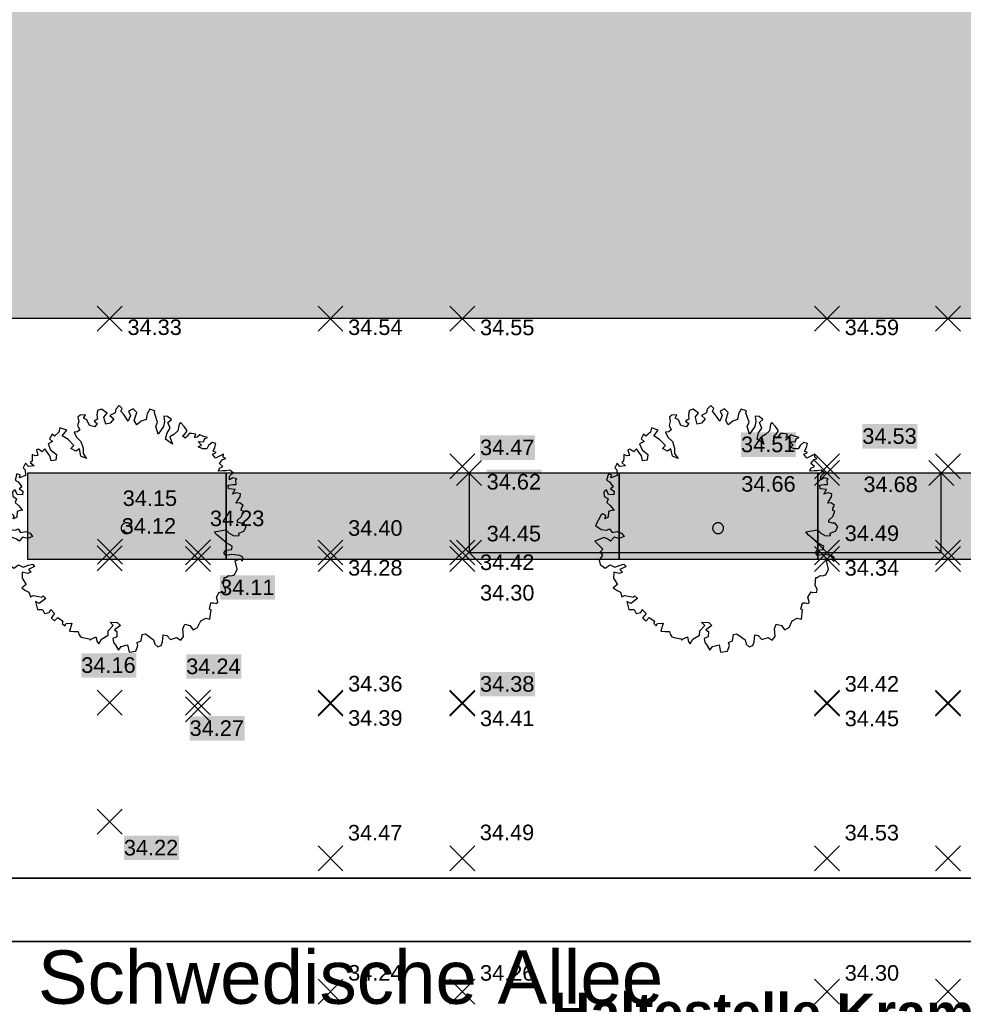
# Model space of a CAD drawing. Header units: metres. Extents: x -5569892 to 1712241, y -5568463 to 2085.
# Tile 57 of 68: x 33 to 54, y 15 to 38. Entities that reach past the tile are written whole.
import ezdxf

# ---------------------------------------------------------------- set-up
doc = ezdxf.new("R2010")
doc.units = ezdxf.units.M
doc.header["$LTSCALE"] = 0.5
for name, color, linetype, lineweight in [('30 -39 Baustelle- Fläche', 7, 'Continuous', 15), ('99.04_Erschließung_VP-S-Borde-Kantenstein', 7, 'Continuous', 25), ('Keine', 7, 'Continuous', 9), ('SB-PUNKTE-00000-0000-HOE', 7, 'Continuous', 18), ('SB-PUNKTE-00000-0000-PKT', 7, 'Continuous', 18), ('SB-PUNKTE-00000-0000-SYM', 7, 'Continuous', 18)]:
    doc.layers.add(name, color=color, linetype=linetype, lineweight=lineweight)
for name, color, linetype, lineweight, true_color in [('99.04_1.BA Verkehrsanlagen-L-Straßennamen', 1, 'Continuous', 25, 0xff0000), ('99.04_Erschließung_VP-S-Farben-Gehweg-Betonsteinpflaster', 7, 'Continuous', 25, 0xffd6a8), ('99.04_Erschließung_VP-S-Farben-Grünflächen', 7, 'Continuous', 25, 0xc2e687), ('99.04_Erschließung_VP-S-Farben-Regengarten', 7, 'Continuous', 25, 0x60d2fb), ('99.04_Erschließung_VP-S-Farben-Stadtplatz', 7, 'Continuous', 25, 0xffffa3), ('99.04_Gleisplanung VP 02_23-EB-1236R-A-FAHRKANTE', 150, 'Continuous', 35, 0x007fff), ('S-Baum', 7, 'Continuous', 25, 0x4c994c), ('SB-100A-Regengarten-Farbe', 7, 'Continuous', 25, 0x60d2fb)]:
    doc.layers.add(name, color=color, linetype=linetype, lineweight=lineweight, true_color=true_color)
doc.styles.add('Arial', font='arial.ttf')
doc.styles.add('Arial (bold)', font='arialbd.ttf')

# ---------------------------------------------------------------- blocks, each defined once
blk = doc.blocks.new('Gruppe-44')
at = {"layer": 'S-Baum', "flags": 128}
blk.add_lwpolyline([(51.552, 26.387), (51.485, 26.389), (51.406, 26.412), (51.408, 26.46), (51.498, 26.544), (51.542, 26.659), (51.494, 26.68), (51.496, 26.728), (51.535, 26.787), (51.461, 26.848), (51.381, 26.84), (51.394, 26.879), (51.465, 26.984), (51.476, 27.052), (51.389, 27.074), (51.292, 27.049), (51.352, 27.155), (51.208, 27.168), (51.2, 27.248), (51.299, 27.264), (51.375, 27.262), (51.371, 27.369), (51.391, 27.397), (51.304, 27.42), (51.224, 27.374), (51.226, 27.451), (51.308, 27.527), (51.231, 27.589), (51.151, 27.572), (51.075, 27.574), (50.975, 27.567), (50.998, 27.637), (51.078, 27.671), (51.001, 27.744), (51.072, 27.829), (51.141, 27.855), (51.085, 27.885), (51.088, 27.953), (50.998, 27.908), (50.909, 27.863), (50.841, 27.953), (50.922, 27.99), (50.855, 28.02), (50.898, 28.107), (50.92, 28.194), (50.833, 28.216), (50.752, 28.151), (50.71, 28.073), (50.622, 28.076), (50.516, 28.12), (50.596, 28.157), (50.52, 28.238), (50.639, 28.234), (50.669, 28.31), (50.73, 28.327), (50.623, 28.362), (50.553, 28.393), (50.495, 28.335), (50.435, 28.329), (50.466, 28.404), (50.37, 28.419), (50.311, 28.421), (50.269, 28.363), (50.22, 28.316), (50.162, 28.366), (50.223, 28.424), (50.265, 28.482), (50.2, 28.58), (50.116, 28.671), (50.083, 28.632), (50.058, 28.478), (49.968, 28.401), (49.878, 28.348), (49.932, 28.179), (49.78, 28.292), (49.813, 28.438), (49.885, 28.543), (49.833, 28.672), (49.911, 28.737), (49.826, 28.808), (49.738, 28.811), (49.754, 28.694), (49.73, 28.576), (49.609, 28.405), (49.555, 28.582), (49.598, 28.68), (49.526, 28.886), (49.539, 28.934), (49.421, 28.969), (49.361, 28.863), (49.337, 28.737), (49.228, 28.701), (49.126, 28.617), (49.07, 28.718), (49.127, 28.899), (49.042, 28.982), (48.941, 28.926), (48.986, 28.828), (48.934, 28.702), (48.831, 28.85), (48.766, 28.923), (48.796, 28.99), (48.73, 29.052), (48.651, 28.975), (48.637, 28.888), (48.519, 28.832), (48.604, 28.75), (48.522, 28.657), (48.425, 28.632), (48.383, 28.786), (48.379, 28.789), (48.453, 28.883), (48.329, 28.975), (48.24, 28.941), (48.225, 28.834), (48.233, 28.746), (48.161, 28.697), (48.23, 28.647), (48.176, 28.57), (48.053, 28.605), (47.998, 28.734), (47.92, 28.765), (47.962, 28.843), (47.846, 28.835), (47.793, 28.789), (47.81, 28.69), (47.787, 28.603), (47.834, 28.505), (47.782, 28.459), (47.705, 28.45), (47.758, 28.34), (47.862, 28.241), (47.908, 28.092), (47.912, 27.965), (47.988, 27.855), (47.862, 27.907), (47.828, 28.075), (47.747, 28.018), (47.633, 28.082), (47.703, 28.147), (47.572, 28.287), (47.439, 28.371), (47.54, 28.495), (47.386, 28.548), (47.363, 28.453), (47.261, 28.357), (47.206, 28.407), (47.151, 28.302), (47.22, 28.243), (47.119, 28.187), (47.174, 28.049), (47.306, 27.946), (47.293, 27.819), (47.185, 27.803), (47.158, 27.911), (47.047, 28.073), (46.985, 28.005), (46.9, 28.067), (46.851, 28.049), (46.886, 27.92), (46.827, 27.914), (46.76, 27.944), (46.757, 27.876), (46.755, 27.797), (46.714, 27.762), (46.799, 27.691), (46.671, 27.676), (46.606, 27.746), (46.554, 27.64), (46.601, 27.599), (46.608, 27.471), (46.467, 27.417), (46.481, 27.487), (46.411, 27.506), (46.369, 27.363), (46.436, 27.322), (46.52, 27.211), (46.459, 27.165), (46.545, 27.111), (46.534, 27.035), (46.415, 27.039), (46.371, 27.148), (46.309, 27.091), (46.317, 27.003), (46.403, 26.941), (46.372, 26.854), (46.457, 26.783), (46.541, 26.673), (46.513, 26.685), (46.413, 26.657), (46.409, 26.522), (46.328, 26.485), (46.35, 26.552), (46.284, 26.602), (46.244, 26.576), (46.119, 26.336), (46.244, 26.245), (46.379, 26.229), (46.439, 26.258), (46.493, 26.177), (46.613, 26.201), (46.708, 26.161), (46.765, 26.088), (46.656, 26.044), (46.541, 26.076), (46.458, 25.983), (46.4, 26.024), (46.314, 26.067), (46.107, 25.983), (46.2, 25.884), (46.285, 25.802), (46.226, 25.736), (46.281, 25.666), (46.2, 25.553), (46.225, 25.453), (46.338, 25.37), (46.449, 25.445), (46.554, 25.394), (46.675, 25.438), (46.763, 25.463), (46.81, 25.405), (46.672, 25.342), (46.729, 25.28), (46.657, 25.252), (46.533, 25.276), (46.529, 25.14), (46.62, 25.001), (46.522, 24.925), (46.607, 24.863), (46.682, 24.824), (46.718, 24.723), (46.779, 24.75), (46.905, 24.728), (46.973, 24.715), (47.002, 24.742), (47.068, 24.683), (46.917, 24.569), (46.831, 24.612), (46.876, 24.435), (46.992, 24.431), (47.037, 24.342), (47.145, 24.367), (47.178, 24.433), (47.263, 24.343), (47.192, 24.249), (47.192, 24.238), (47.266, 24.179), (47.336, 24.253), (47.453, 24.172), (47.439, 24.113), (47.497, 24.063), (47.527, 24.119), (47.655, 24.126), (47.6, 23.941), (47.697, 23.938), (47.796, 23.934), (47.813, 23.877), (47.851, 23.816), (47.899, 23.803), (48.053, 23.77), (48.072, 23.741), (48.092, 23.76), (48.202, 23.813), (48.226, 23.705), (48.264, 23.655), (48.327, 23.761), (48.478, 23.855), (48.481, 23.951), (48.593, 24.074), (48.524, 24.144), (48.683, 24.139), (48.757, 24.069), (48.618, 23.974), (48.676, 23.936), (48.672, 23.817), (48.583, 23.78), (48.596, 23.684), (48.635, 23.643), (48.71, 23.513), (48.772, 23.598), (48.917, 23.633), (48.951, 23.465), (49.108, 23.491), (49.152, 23.617), (49.134, 23.685), (49.223, 23.722), (49.248, 23.865), (49.316, 23.883), (49.374, 23.841), (49.507, 23.749), (49.535, 23.652), (49.601, 23.59), (49.681, 23.619), (49.712, 23.705), (49.726, 23.86), (49.805, 23.846), (49.89, 23.756), (50.027, 23.802), (50.124, 23.739), (50.186, 23.825), (50.172, 23.992), (50.212, 24.098), (50.331, 24.075), (50.404, 23.973), (50.504, 24.029), (50.577, 24.174), (50.687, 24.238), (50.785, 24.215), (50.812, 24.429), (50.773, 24.439), (50.806, 24.585), (50.866, 24.583), (50.942, 24.572), (50.963, 24.599), (50.963, 24.608), (50.93, 24.716), (51.002, 24.833), (51.038, 24.82), (51.137, 24.828), (51.139, 24.887), (51.094, 24.985), (51.109, 25.16), (51.14, 25.159), (51.209, 25.205), (51.257, 25.195), (51.337, 25.22), (51.398, 25.345), (51.356, 25.534), (51.466, 25.578), (51.523, 25.528), (51.526, 25.616), (51.46, 25.657), (51.282, 25.683), (51.146, 25.657), (51.1, 25.718), (51.141, 25.776), (51.277, 25.791), (51.289, 25.867), (51.166, 25.939), (50.938, 26.125), (50.881, 26.195), (51.146, 26.242), (51.222, 26.163), (51.328, 26.1), (51.444, 26.108), (51.437, 26.165), (51.437, 26.165), (51.555, 26.209), (51.606, 26.306)], close=True, dxfattribs=at)
at = {"layer": 'S-Baum'}
blk.add_rational_spline([(48.864, 26.156), (48.626, 26.22), (48.69, 26.458), (48.927, 26.394), (49.165, 26.33), (49.102, 26.092), (48.864, 26.156)], [1, 0.333333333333, 0.333333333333, 1, 0.333333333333, 0.333333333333, 1], degree=3, knots=[0, 0, 0, 0, 0.5, 0.5, 0.5, 1, 1, 1, 1], dxfattribs=at)
blk = doc.blocks.new('Gruppe-45')
at = {"layer": 'S-Baum', "flags": 128}
blk.add_lwpolyline([(38.152, 26.387), (38.085, 26.389), (38.006, 26.412), (38.008, 26.46), (38.098, 26.544), (38.142, 26.659), (38.094, 26.68), (38.096, 26.728), (38.135, 26.787), (38.061, 26.848), (37.981, 26.84), (37.994, 26.879), (38.065, 26.984), (38.076, 27.052), (37.989, 27.074), (37.892, 27.049), (37.952, 27.155), (37.808, 27.168), (37.8, 27.248), (37.899, 27.264), (37.975, 27.262), (37.971, 27.369), (37.991, 27.397), (37.904, 27.42), (37.824, 27.374), (37.826, 27.451), (37.908, 27.527), (37.831, 27.589), (37.751, 27.572), (37.675, 27.574), (37.575, 27.567), (37.598, 27.637), (37.678, 27.671), (37.601, 27.744), (37.672, 27.829), (37.741, 27.855), (37.685, 27.885), (37.688, 27.953), (37.598, 27.908), (37.509, 27.863), (37.441, 27.953), (37.522, 27.99), (37.455, 28.02), (37.498, 28.107), (37.52, 28.194), (37.433, 28.216), (37.352, 28.151), (37.31, 28.073), (37.222, 28.076), (37.116, 28.12), (37.196, 28.157), (37.12, 28.238), (37.239, 28.234), (37.269, 28.31), (37.33, 28.327), (37.223, 28.362), (37.153, 28.393), (37.095, 28.335), (37.035, 28.329), (37.066, 28.404), (36.97, 28.419), (36.911, 28.421), (36.869, 28.363), (36.82, 28.316), (36.762, 28.366), (36.823, 28.424), (36.865, 28.482), (36.8, 28.58), (36.716, 28.671), (36.683, 28.632), (36.658, 28.478), (36.568, 28.401), (36.478, 28.348), (36.532, 28.179), (36.38, 28.292), (36.413, 28.438), (36.485, 28.543), (36.433, 28.672), (36.511, 28.737), (36.426, 28.808), (36.338, 28.811), (36.354, 28.694), (36.33, 28.576), (36.209, 28.405), (36.155, 28.582), (36.198, 28.68), (36.126, 28.886), (36.139, 28.934), (36.021, 28.969), (35.961, 28.863), (35.937, 28.737), (35.828, 28.701), (35.726, 28.617), (35.67, 28.718), (35.727, 28.899), (35.642, 28.982), (35.541, 28.926), (35.586, 28.828), (35.534, 28.702), (35.431, 28.85), (35.366, 28.923), (35.396, 28.99), (35.33, 29.052), (35.251, 28.975), (35.237, 28.888), (35.119, 28.832), (35.204, 28.75), (35.122, 28.657), (35.025, 28.632), (34.983, 28.786), (34.979, 28.789), (35.053, 28.883), (34.929, 28.975), (34.84, 28.941), (34.825, 28.834), (34.833, 28.746), (34.761, 28.697), (34.83, 28.647), (34.776, 28.57), (34.653, 28.605), (34.598, 28.734), (34.52, 28.765), (34.562, 28.843), (34.446, 28.835), (34.393, 28.789), (34.41, 28.69), (34.387, 28.603), (34.434, 28.505), (34.382, 28.459), (34.305, 28.45), (34.358, 28.34), (34.462, 28.241), (34.508, 28.092), (34.512, 27.965), (34.588, 27.855), (34.462, 27.907), (34.428, 28.075), (34.347, 28.018), (34.233, 28.082), (34.303, 28.147), (34.172, 28.287), (34.039, 28.371), (34.14, 28.495), (33.986, 28.548), (33.963, 28.453), (33.861, 28.357), (33.806, 28.407), (33.751, 28.302), (33.82, 28.243), (33.719, 28.187), (33.774, 28.049), (33.906, 27.946), (33.893, 27.819), (33.785, 27.803), (33.758, 27.911), (33.647, 28.073), (33.585, 28.005), (33.5, 28.067), (33.451, 28.049), (33.486, 27.92), (33.427, 27.914), (33.36, 27.944), (33.357, 27.876), (33.355, 27.797), (33.314, 27.762), (33.399, 27.691), (33.271, 27.676), (33.206, 27.746), (33.154, 27.64), (33.201, 27.599), (33.208, 27.471), (33.067, 27.417), (33.081, 27.487), (33.011, 27.506), (32.969, 27.363), (33.036, 27.322), (33.12, 27.211), (33.059, 27.165), (33.145, 27.111), (33.134, 27.035), (33.015, 27.039), (32.971, 27.148), (32.909, 27.091), (32.917, 27.003), (33.003, 26.941), (32.972, 26.854), (33.057, 26.783), (33.141, 26.673), (33.113, 26.685), (33.013, 26.657), (33.009, 26.522), (32.928, 26.485), (32.95, 26.552), (32.884, 26.602), (32.844, 26.576), (32.719, 26.336), (32.844, 26.245), (32.979, 26.229), (33.039, 26.258), (33.093, 26.177), (33.213, 26.201), (33.308, 26.161), (33.365, 26.088), (33.256, 26.044), (33.141, 26.076), (33.058, 25.983), (33, 26.024), (32.914, 26.067), (32.707, 25.983), (32.8, 25.884), (32.885, 25.802), (32.826, 25.736), (32.881, 25.666), (32.8, 25.553), (32.825, 25.453), (32.938, 25.37), (33.049, 25.445), (33.154, 25.394), (33.275, 25.438), (33.363, 25.463), (33.41, 25.405), (33.272, 25.342), (33.329, 25.28), (33.257, 25.252), (33.133, 25.276), (33.129, 25.14), (33.22, 25.001), (33.122, 24.925), (33.207, 24.863), (33.282, 24.824), (33.318, 24.723), (33.379, 24.75), (33.505, 24.728), (33.573, 24.715), (33.602, 24.742), (33.668, 24.683), (33.517, 24.569), (33.431, 24.612), (33.476, 24.435), (33.592, 24.431), (33.637, 24.342), (33.745, 24.367), (33.778, 24.433), (33.863, 24.343), (33.792, 24.249), (33.792, 24.238), (33.866, 24.179), (33.936, 24.253), (34.053, 24.172), (34.039, 24.113), (34.097, 24.063), (34.127, 24.119), (34.255, 24.126), (34.2, 23.941), (34.297, 23.938), (34.396, 23.934), (34.413, 23.877), (34.451, 23.816), (34.499, 23.803), (34.653, 23.77), (34.672, 23.741), (34.692, 23.76), (34.802, 23.813), (34.826, 23.705), (34.864, 23.655), (34.927, 23.761), (35.078, 23.855), (35.081, 23.951), (35.193, 24.074), (35.124, 24.144), (35.283, 24.139), (35.357, 24.069), (35.218, 23.974), (35.276, 23.936), (35.272, 23.817), (35.183, 23.78), (35.196, 23.684), (35.235, 23.643), (35.31, 23.513), (35.372, 23.598), (35.517, 23.633), (35.551, 23.465), (35.708, 23.491), (35.752, 23.617), (35.734, 23.685), (35.823, 23.722), (35.848, 23.865), (35.916, 23.883), (35.974, 23.841), (36.107, 23.749), (36.135, 23.652), (36.201, 23.59), (36.281, 23.619), (36.312, 23.705), (36.326, 23.86), (36.405, 23.846), (36.49, 23.756), (36.627, 23.802), (36.724, 23.739), (36.786, 23.825), (36.772, 23.992), (36.812, 24.098), (36.931, 24.075), (37.004, 23.973), (37.104, 24.029), (37.177, 24.174), (37.287, 24.238), (37.385, 24.215), (37.412, 24.429), (37.373, 24.439), (37.406, 24.585), (37.466, 24.583), (37.542, 24.572), (37.563, 24.599), (37.563, 24.608), (37.53, 24.716), (37.602, 24.833), (37.638, 24.82), (37.737, 24.828), (37.739, 24.887), (37.694, 24.985), (37.709, 25.16), (37.74, 25.159), (37.809, 25.205), (37.857, 25.195), (37.937, 25.22), (37.998, 25.345), (37.956, 25.534), (38.066, 25.578), (38.123, 25.528), (38.126, 25.616), (38.06, 25.657), (37.882, 25.683), (37.746, 25.657), (37.7, 25.718), (37.741, 25.776), (37.877, 25.791), (37.889, 25.867), (37.766, 25.939), (37.538, 26.125), (37.481, 26.195), (37.746, 26.242), (37.822, 26.163), (37.928, 26.1), (38.044, 26.108), (38.037, 26.165), (38.037, 26.165), (38.155, 26.209), (38.206, 26.306)], close=True, dxfattribs=at)
at = {"layer": 'S-Baum'}
blk.add_rational_spline([(35.464, 26.156), (35.226, 26.22), (35.29, 26.458), (35.527, 26.394), (35.765, 26.33), (35.702, 26.092), (35.464, 26.156)], [1, 0.333333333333, 0.333333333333, 1, 0.333333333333, 0.333333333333, 1], degree=3, knots=[0, 0, 0, 0, 0.5, 0.5, 0.5, 1, 1, 1, 1], dxfattribs=at)
blk = doc.blocks.new('Gruppe-123')
at = {"layer": 'SB-PUNKTE-00000-0000-SYM', "color": 7}
for p, q in [((54.386, 16.058), (53.82, 15.492)), ((53.82, 16.058), (54.386, 15.492))]:
    blk.add_line(p, q, dxfattribs=at)
blk = doc.blocks.new('Gruppe-124')
at = {"layer": 'SB-PUNKTE-00000-0000-SYM', "color": 7}
for p, q in [((54.386, 19.083), (53.82, 18.517)), ((53.82, 19.083), (54.386, 18.517))]:
    blk.add_line(p, q, dxfattribs=at)
blk = doc.blocks.new('Gruppe-125')
at = {"layer": 'SB-PUNKTE-00000-0000-SYM', "color": 7}
for p, q in [((54.386, 22.581), (53.82, 22.015)), ((53.82, 22.581), (54.386, 22.015))]:
    blk.add_line(p, q, dxfattribs=at)
blk = doc.blocks.new('Gruppe-126')
at = {"layer": 'SB-PUNKTE-00000-0000-SYM', "color": 7}
for p, q in [((54.386, 22.608), (53.82, 22.042)), ((53.82, 22.608), (54.386, 22.042))]:
    blk.add_line(p, q, dxfattribs=at)
blk = doc.blocks.new('Gruppe-127')
at = {"layer": 'SB-PUNKTE-00000-0000-SYM', "color": 7}
for p, q in [((54.386, 25.858), (53.82, 25.292)), ((53.82, 25.858), (54.386, 25.292))]:
    blk.add_line(p, q, dxfattribs=at)
blk = doc.blocks.new('Gruppe-128')
at = {"layer": 'SB-PUNKTE-00000-0000-SYM', "color": 7}
for p, q in [((54.388, 26.008), (53.822, 25.442)), ((53.822, 26.008), (54.388, 25.442))]:
    blk.add_line(p, q, dxfattribs=at)
blk = doc.blocks.new('Gruppe-129')
at = {"layer": 'SB-PUNKTE-00000-0000-SYM', "color": 7}
for p, q in [((54.236, 27.808), (53.67, 27.242)), ((53.67, 27.808), (54.236, 27.242))]:
    blk.add_line(p, q, dxfattribs=at)
blk = doc.blocks.new('Gruppe-130')
at = {"layer": 'SB-PUNKTE-00000-0000-SYM', "color": 7}
for p, q in [((54.386, 27.958), (53.82, 27.392)), ((53.82, 27.958), (54.386, 27.392))]:
    blk.add_line(p, q, dxfattribs=at)
blk = doc.blocks.new('Gruppe-131')
at = {"layer": 'SB-PUNKTE-00000-0000-SYM', "color": 7}
for p, q in [((54.386, 31.308), (53.82, 30.742)), ((53.82, 31.308), (54.386, 30.742))]:
    blk.add_line(p, q, dxfattribs=at)
blk = doc.blocks.new('Gruppe-140')
at = {"layer": 'SB-PUNKTE-00000-0000-SYM', "color": 7}
for p, q in [((51.648, 16.058), (51.082, 15.492)), ((51.082, 16.058), (51.648, 15.492))]:
    blk.add_line(p, q, dxfattribs=at)
blk = doc.blocks.new('Gruppe-141')
at = {"layer": 'SB-PUNKTE-00000-0000-SYM', "color": 7}
for p, q in [((51.648, 19.083), (51.082, 18.517)), ((51.082, 19.083), (51.648, 18.517))]:
    blk.add_line(p, q, dxfattribs=at)
blk = doc.blocks.new('Gruppe-142')
at = {"layer": 'SB-PUNKTE-00000-0000-SYM', "color": 7}
for p, q in [((51.648, 22.581), (51.082, 22.015)), ((51.082, 22.581), (51.648, 22.015))]:
    blk.add_line(p, q, dxfattribs=at)
blk = doc.blocks.new('Gruppe-143')
at = {"layer": 'SB-PUNKTE-00000-0000-SYM', "color": 7}
for p, q in [((51.648, 22.608), (51.082, 22.042)), ((51.082, 22.608), (51.648, 22.042))]:
    blk.add_line(p, q, dxfattribs=at)
blk = doc.blocks.new('Gruppe-144')
at = {"layer": 'SB-PUNKTE-00000-0000-SYM', "color": 7}
for p, q in [((51.648, 25.858), (51.082, 25.292)), ((51.082, 25.858), (51.648, 25.292))]:
    blk.add_line(p, q, dxfattribs=at)
blk = doc.blocks.new('Gruppe-145')
at = {"layer": 'SB-PUNKTE-00000-0000-SYM', "color": 7}
for p, q in [((51.648, 26.008), (51.082, 25.442)), ((51.082, 26.008), (51.648, 25.442))]:
    blk.add_line(p, q, dxfattribs=at)
blk = doc.blocks.new('Gruppe-146')
at = {"layer": 'SB-PUNKTE-00000-0000-SYM', "color": 7}
for p, q in [((51.648, 27.808), (51.082, 27.242)), ((51.082, 27.808), (51.648, 27.242))]:
    blk.add_line(p, q, dxfattribs=at)
blk = doc.blocks.new('Gruppe-147')
at = {"layer": 'SB-PUNKTE-00000-0000-SYM', "color": 7}
for p, q in [((51.648, 27.958), (51.082, 27.392)), ((51.082, 27.958), (51.648, 27.392))]:
    blk.add_line(p, q, dxfattribs=at)
blk = doc.blocks.new('Gruppe-148')
at = {"layer": 'SB-PUNKTE-00000-0000-SYM', "color": 7}
for p, q in [((51.648, 31.308), (51.082, 30.742)), ((51.082, 31.308), (51.648, 30.742))]:
    blk.add_line(p, q, dxfattribs=at)
blk = doc.blocks.new('Gruppe-158')
at = {"layer": 'SB-PUNKTE-00000-0000-SYM', "color": 7}
for p, q in [((43.386, 16.058), (42.82, 15.492)), ((42.82, 16.058), (43.386, 15.492))]:
    blk.add_line(p, q, dxfattribs=at)
blk = doc.blocks.new('Gruppe-159')
at = {"layer": 'SB-PUNKTE-00000-0000-SYM', "color": 7}
for p, q in [((43.386, 19.083), (42.82, 18.517)), ((42.82, 19.083), (43.386, 18.517))]:
    blk.add_line(p, q, dxfattribs=at)
blk = doc.blocks.new('Gruppe-160')
at = {"layer": 'SB-PUNKTE-00000-0000-SYM', "color": 7}
for p, q in [((43.386, 22.581), (42.82, 22.015)), ((42.82, 22.581), (43.386, 22.015))]:
    blk.add_line(p, q, dxfattribs=at)
blk = doc.blocks.new('Gruppe-161')
at = {"layer": 'SB-PUNKTE-00000-0000-SYM', "color": 7}
for p, q in [((43.386, 22.608), (42.82, 22.042)), ((42.82, 22.608), (43.386, 22.042))]:
    blk.add_line(p, q, dxfattribs=at)
blk = doc.blocks.new('Gruppe-162')
at = {"layer": 'SB-PUNKTE-00000-0000-SYM', "color": 7}
for p, q in [((43.386, 25.858), (42.82, 25.292)), ((42.82, 25.858), (43.386, 25.292))]:
    blk.add_line(p, q, dxfattribs=at)
blk = doc.blocks.new('Gruppe-163')
at = {"layer": 'SB-PUNKTE-00000-0000-SYM', "color": 7}
for p, q in [((43.386, 26.008), (42.82, 25.442)), ((42.82, 26.008), (43.386, 25.442))]:
    blk.add_line(p, q, dxfattribs=at)
blk = doc.blocks.new('Gruppe-164')
at = {"layer": 'SB-PUNKTE-00000-0000-SYM', "color": 7}
for p, q in [((43.536, 26.008), (42.97, 25.442)), ((42.97, 26.008), (43.536, 25.442))]:
    blk.add_line(p, q, dxfattribs=at)
blk = doc.blocks.new('Gruppe-165')
at = {"layer": 'SB-PUNKTE-00000-0000-SYM', "color": 7}
for p, q in [((43.536, 27.808), (42.97, 27.242)), ((42.97, 27.808), (43.536, 27.242))]:
    blk.add_line(p, q, dxfattribs=at)
blk = doc.blocks.new('Gruppe-166')
at = {"layer": 'SB-PUNKTE-00000-0000-SYM', "color": 7}
for p, q in [((43.386, 27.958), (42.82, 27.392)), ((42.82, 27.958), (43.386, 27.392))]:
    blk.add_line(p, q, dxfattribs=at)
blk = doc.blocks.new('Gruppe-167')
at = {"layer": 'SB-PUNKTE-00000-0000-SYM', "color": 7}
for p, q in [((43.386, 31.308), (42.82, 30.742)), ((42.82, 31.308), (43.386, 30.742))]:
    blk.add_line(p, q, dxfattribs=at)
blk = doc.blocks.new('Gruppe-174')
at = {"layer": 'SB-PUNKTE-00000-0000-SYM', "color": 7}
for p, q in [((40.398, 16.058), (39.832, 15.492)), ((39.832, 16.058), (40.398, 15.492))]:
    blk.add_line(p, q, dxfattribs=at)
blk = doc.blocks.new('Gruppe-175')
at = {"layer": 'SB-PUNKTE-00000-0000-SYM', "color": 7}
for p, q in [((40.398, 19.083), (39.832, 18.517)), ((39.832, 19.083), (40.398, 18.517))]:
    blk.add_line(p, q, dxfattribs=at)
blk = doc.blocks.new('Gruppe-176')
at = {"layer": 'SB-PUNKTE-00000-0000-SYM', "color": 7}
for p, q in [((40.398, 22.581), (39.832, 22.015)), ((39.832, 22.581), (40.398, 22.015))]:
    blk.add_line(p, q, dxfattribs=at)
blk = doc.blocks.new('Gruppe-177')
at = {"layer": 'SB-PUNKTE-00000-0000-SYM', "color": 7}
for p, q in [((40.398, 22.608), (39.832, 22.042)), ((39.832, 22.608), (40.398, 22.042))]:
    blk.add_line(p, q, dxfattribs=at)
blk = doc.blocks.new('Gruppe-178')
at = {"layer": 'SB-PUNKTE-00000-0000-SYM', "color": 7}
for p, q in [((40.398, 25.858), (39.832, 25.292)), ((39.832, 25.858), (40.398, 25.292))]:
    blk.add_line(p, q, dxfattribs=at)
blk = doc.blocks.new('Gruppe-179')
at = {"layer": 'SB-PUNKTE-00000-0000-SYM', "color": 7}
for p, q in [((40.398, 26.008), (39.832, 25.442)), ((39.832, 26.008), (40.398, 25.442))]:
    blk.add_line(p, q, dxfattribs=at)
blk = doc.blocks.new('Gruppe-180')
at = {"layer": 'SB-PUNKTE-00000-0000-SYM', "color": 7}
for p, q in [((40.398, 31.308), (39.832, 30.742)), ((39.832, 31.308), (40.398, 30.742))]:
    blk.add_line(p, q, dxfattribs=at)
blk = doc.blocks.new('Gruppe-187')
at = {"layer": 'SB-PUNKTE-00000-0000-SYM', "color": 7}
for p, q in [((35.398, 31.308), (34.832, 30.742)), ((34.832, 31.308), (35.398, 30.742))]:
    blk.add_line(p, q, dxfattribs=at)
blk = doc.blocks.new('Gruppe-188')
at = {"layer": 'SB-PUNKTE-00000-0000-SYM', "color": 7}
for p, q in [((35.398, 19.908), (34.832, 19.342)), ((34.832, 19.908), (35.398, 19.342))]:
    blk.add_line(p, q, dxfattribs=at)
blk = doc.blocks.new('Gruppe-293')
at = {"layer": 'SB-PUNKTE-00000-0000-SYM', "color": 7}
for p, q in [((34.831, 22.608), (35.398, 22.042)), ((35.397, 22.608), (34.832, 22.042))]:
    blk.add_line(p, q, dxfattribs=at)
blk = doc.blocks.new('Gruppe-294')
at = {"layer": 'SB-PUNKTE-00000-0000-SYM', "color": 7}
for p, q in [((34.831, 25.874), (35.398, 25.309)), ((35.397, 25.875), (34.832, 25.308))]:
    blk.add_line(p, q, dxfattribs=at)
blk = doc.blocks.new('Gruppe-295')
at = {"layer": 'SB-PUNKTE-00000-0000-SYM', "color": 7}
for p, q in [((35.403, 26.024), (34.837, 25.458)), ((34.837, 26.024), (35.403, 25.458))]:
    blk.add_line(p, q, dxfattribs=at)
blk = doc.blocks.new('Gruppe-437')
at = {"layer": 'SB-PUNKTE-00000-0000-SYM', "color": 7}
for p, q in [((36.831, 25.858), (37.398, 25.292)), ((37.397, 25.858), (36.832, 25.292))]:
    blk.add_line(p, q, dxfattribs=at)
blk = doc.blocks.new('Gruppe-438')
at = {"layer": 'SB-PUNKTE-00000-0000-SYM', "color": 7}
for p, q in [((36.831, 26.01), (37.398, 25.445)), ((37.397, 26.011), (36.832, 25.444))]:
    blk.add_line(p, q, dxfattribs=at)
blk = doc.blocks.new('Gruppe-457')
at = {"layer": 'SB-PUNKTE-00000-0000-SYM', "color": 7}
for p, q in [((37.398, 22.608), (36.832, 22.042)), ((36.832, 22.608), (37.398, 22.042))]:
    blk.add_line(p, q, dxfattribs=at)
blk = doc.blocks.new('Gruppe-458')
at = {"layer": 'SB-PUNKTE-00000-0000-SYM', "color": 7}
for p, q in [((37.398, 22.458), (36.832, 21.892)), ((36.832, 22.458), (37.398, 21.892))]:
    blk.add_line(p, q, dxfattribs=at)
blk = doc.blocks.new('_23-07-06_Massenplan_TB_Weiterführende Schule (3D)')
at = {"layer": '99.04_Erschließung_VP-S-Farben-Gehweg-Betonsteinpflaster', "linetype": 'Continuous', "lineweight": 0, "true_color": 0xffd6a8}
blk.add_hatch(color=41, dxfattribs=at).paths.add_polyline_path([(37.753, 27.525), (37.753, 25.574), (46.653, 25.574), (46.653, 27.525)])
at = {"layer": '99.04_Erschließung_VP-S-Farben-Grünflächen', "linetype": 'Continuous', "lineweight": 0, "true_color": 0xc2e687}
for points in [[(33.253, 27.525), (33.253, 25.574), (37.753, 25.574), (37.753, 27.525)], [(46.653, 27.525), (46.653, 25.574), (51.153, 25.574), (51.153, 27.525)]]:
    blk.add_hatch(color=71, dxfattribs=at).paths.add_polyline_path(points)
at = {"layer": '99.04_Erschließung_VP-S-Farben-Regengarten', "linetype": 'Continuous', "lineweight": 0, "true_color": 0x60d2fb}
blk.add_hatch(color=141, dxfattribs=at).paths.add_polyline_path([(51.153, 27.525), (51.153, 25.574), (60.053, 25.574), (60.053, 27.525)])
at = {"layer": '99.04_Erschließung_VP-S-Farben-Stadtplatz', "linetype": 'Continuous', "lineweight": 0, "true_color": 0xffffa3}
h = blk.add_hatch(color=51, dxfattribs=at)
h.paths.add_polyline_path([(19.952, 207.042), (20.1, 31.025), (88.103, 31.025), (87.952, 207.099)])
h.paths.add_polyline_path([(31.001, 149.051), (62.001, 149.077), (62.054, 86.077), (31.054, 86.051)])
at = {"layer": 'SB-100A-Regengarten-Farbe', "linetype": 'Continuous', "lineweight": 0, "true_color": 0x60d2fb}
for points in [[(43.252, 27.522), (43.253, 27.525), (43.254, 27.522)], [(43.256, 27.524), (43.253, 27.525), (43.256, 27.526)], [(43.253, 27.525), (43.253, 25.725), (53.953, 25.725), (53.953, 27.525)]]:
    blk.add_hatch(color=141, dxfattribs=at).paths.add_polyline_path(points)
at = {"layer": '99.04_Erschließung_VP-S-Borde-Kantenstein', "linetype": 'Continuous', "lineweight": 9}
for p, q in [((37.753, 27.525), (33.253, 27.525)), ((51.153, 27.525), (46.653, 27.525))]:
    blk.add_line(p, q, dxfattribs=at)
at = {"layer": '99.04_Erschließung_VP-S-Borde-Kantenstein', "lineweight": 9}
for p, q in [((33.253, 25.574), (33.253, 27.525)), ((37.753, 25.574), (37.753, 27.525)), ((46.653, 25.574), (46.653, 27.525))]:
    blk.add_line(p, q, dxfattribs=at)
at = {"layer": '99.04_Erschließung_VP-S-Farben-Gehweg-Betonsteinpflaster', "flags": 128}
blk.add_lwpolyline([(37.753, 27.525), (37.753, 25.574), (46.653, 25.574), (46.653, 27.525)], close=True, dxfattribs=at)
at = {"layer": '99.04_Erschließung_VP-S-Farben-Grünflächen', "flags": 128}
for points in [[(33.253, 27.525), (33.253, 25.574), (37.753, 25.574), (37.753, 27.525)], [(46.653, 27.525), (46.653, 25.574), (51.153, 25.574), (51.153, 27.525)]]:
    blk.add_lwpolyline(points, close=True, dxfattribs=at)
at = {"layer": '99.04_Erschließung_VP-S-Farben-Regengarten', "flags": 128}
blk.add_lwpolyline([(51.153, 27.525), (51.153, 25.574), (60.053, 25.574), (60.053, 27.525)], close=True, dxfattribs=at)
at = {"layer": '99.04_Erschließung_VP-S-Farben-Stadtplatz', "flags": 128}
blk.add_lwpolyline([(19.952, 207.042), (87.952, 207.099), (88.103, 31.025), (20.1, 31.025)], close=True, dxfattribs=at)
at = {"layer": '99.04_Gleisplanung VP 02_23-EB-1236R-A-FAHRKANTE', "flags": 128}
for points in [[(563.016, 18.313), (-195.633, 18.362), (-195.633, 18.362, -0.005965), (-243.325, 18.934), (-544.406, 26.139)], [(563.016, 16.878), (-195.633, 16.927, -0.005965), (-243.36, 17.5), (-544.44, 24.705)]]:
    blk.add_lwpolyline(points, format="xyb", dxfattribs=at)
at = {"layer": 'SB-100A-Regengarten-Farbe', "color": 141, "lineweight": 5, "true_color": 0x60d2fb, "flags": 128}
for points in [[(43.252, 27.522), (43.253, 27.525), (43.254, 27.522)], [(43.256, 27.524), (43.253, 27.525), (43.256, 27.526)]]:
    blk.add_lwpolyline(points, close=True, dxfattribs=at)
at = {"layer": 'SB-100A-Regengarten-Farbe', "flags": 128}
blk.add_lwpolyline([(43.253, 27.525), (43.253, 25.725), (53.953, 25.725), (53.953, 27.525)], close=True, dxfattribs=at)
at = {"layer": 'SB-PUNKTE-00000-0000-HOE', "color": 7}
for points in [[(52.164, 28.08), (53.41, 28.08), (52.164, 28.633), (53.41, 28.633)], [(52.164, 28.08), (53.41, 28.08), (52.164, 28.633), (53.41, 28.633)], [(43.503, 27.824), (44.749, 27.824), (43.503, 28.377), (44.749, 28.377)], [(43.503, 27.824), (44.749, 27.824), (43.503, 28.377), (44.749, 28.377)], [(49.416, 27.892), (50.662, 27.892), (49.416, 28.445), (50.662, 28.445)], [(49.416, 27.892), (50.662, 27.892), (49.416, 28.445), (50.662, 28.445)], [(43.653, 27.045), (44.899, 27.045), (43.653, 27.598), (44.899, 27.598)], [(43.653, 27.045), (44.899, 27.045), (43.653, 27.598), (44.899, 27.598)], [(52.189, 26.987), (53.435, 26.987), (52.189, 27.54), (53.435, 27.54)], [(52.189, 26.987), (53.435, 26.987), (52.189, 27.54), (53.435, 27.54)], [(35.409, 26.672), (36.654, 26.673), (35.408, 27.225), (36.654, 27.226)], [(35.409, 26.672), (36.654, 26.673), (35.408, 27.225), (36.654, 27.226)], [(37.385, 26.215), (38.631, 26.216), (37.384, 26.768), (38.63, 26.769)], [(37.385, 26.215), (38.631, 26.216), (37.384, 26.768), (38.63, 26.769)], [(35.385, 26.045), (36.631, 26.046), (35.385, 26.598), (36.63, 26.599)], [(35.385, 26.045), (36.631, 26.046), (35.385, 26.598), (36.63, 26.599)], [(43.653, 25.872), (44.899, 25.872), (43.653, 26.425), (44.899, 26.425)], [(43.653, 25.872), (44.899, 25.872), (43.653, 26.425), (44.899, 26.425)], [(37.615, 24.653), (38.861, 24.654), (37.615, 25.206), (38.861, 25.207)], [(37.615, 24.653), (38.861, 24.654), (37.615, 25.206), (38.861, 25.207)], [(34.468, 22.891), (35.714, 22.892), (34.468, 23.444), (35.713, 23.445)], [(34.468, 22.891), (35.714, 22.892), (34.468, 23.444), (35.713, 23.445)], [(36.847, 22.864), (38.092, 22.865), (36.846, 23.417), (38.092, 23.418)], [(36.847, 22.864), (38.092, 22.865), (36.846, 23.417), (38.092, 23.418)], [(43.503, 22.466), (44.749, 22.466), (43.503, 23.019), (44.749, 23.019)], [(43.503, 22.466), (44.749, 22.466), (43.503, 23.019), (44.749, 23.019)], [(36.923, 21.464), (38.169, 21.465), (36.923, 22.017), (38.169, 22.018)], [(36.923, 21.464), (38.169, 21.465), (36.923, 22.017), (38.169, 22.018)], [(35.434, 18.757), (36.68, 18.757), (35.434, 19.31), (36.68, 19.31)], [(35.434, 18.757), (36.68, 18.757), (35.434, 19.31), (36.68, 19.31)]]:
    blk.add_solid(points, dxfattribs=at)
at = {"layer": 'S-Baum'}
for name in ['Gruppe-45', 'Gruppe-44']:
    blk.add_blockref(name, (0, 0), dxfattribs=at)
at = {"layer": 'SB-PUNKTE-00000-0000-PKT', "color": 7}
for name in ['Gruppe-187', 'Gruppe-180', 'Gruppe-167', 'Gruppe-148', 'Gruppe-131', 'Gruppe-166', 'Gruppe-147', 'Gruppe-130', 'Gruppe-165', 'Gruppe-146', 'Gruppe-129', 'Gruppe-294', 'Gruppe-295', 'Gruppe-438', 'Gruppe-179', 'Gruppe-163', 'Gruppe-164', 'Gruppe-145', 'Gruppe-128', 'Gruppe-437', 'Gruppe-178', 'Gruppe-162', 'Gruppe-144', 'Gruppe-127', 'Gruppe-293', 'Gruppe-457', 'Gruppe-177', 'Gruppe-176', 'Gruppe-161', 'Gruppe-160', 'Gruppe-143', 'Gruppe-142', 'Gruppe-126', 'Gruppe-125', 'Gruppe-458', 'Gruppe-188', 'Gruppe-175', 'Gruppe-159', 'Gruppe-141', 'Gruppe-124', 'Gruppe-174', 'Gruppe-158', 'Gruppe-140', 'Gruppe-123']:
    blk.add_blockref(name, (0, 0), dxfattribs=at)
at = {"layer": '99.04_1.BA Verkehrsanlagen-L-Straßennamen', "insert": (52.963, 15.162), "char_height": 0.875, "width": 23.36119, "attachment_point": 5, "rotation": 359.8329, "line_spacing_factor": 1.012097, "style": 'Arial (bold)'}
blk.add_mtext('Haltestelle Krampnitz West', dxfattribs=at)
at = {"layer": 'SB-PUNKTE-00000-0000-HOE', "char_height": 0.3524, "attachment_point": 1, "line_spacing_factor": 0.25, "style": 'Arial'}
for s, insert, rotation in [('34.33', (35.515, 31.005), 0.0002), ('34.54', (40.515, 31.005), 0.0002), ('34.55', (43.503, 31), 0.0002), ('34.59', (51.765, 31.002), 0.0002), ('34.51', (49.416, 28.351), 0.0002), ('34.53', (52.164, 28.538), 0.0002), ('34.47', (43.503, 28.283), 0.0002), ('34.62', (43.653, 27.504), 0.0002), ('34.66', (49.421, 27.455), 0.0002), ('34.68', (52.189, 27.446), 0.0002), ('34.15', (35.408, 27.131), 0.0481), ('34.23', (37.384, 26.674), 0.0481), ('34.12', (35.385, 26.503), 0.0481), ('34.40', (40.515, 26.456), 0.0002), ('34.45', (43.653, 26.33), 0.0002), ('34.49', (51.765, 26.337), 0.0002), ('34.42', (43.503, 25.68), 0.0002), ('34.28', (40.515, 25.554), 0.0002), ('34.34', (51.765, 25.553), 0.0002), ('34.11', (37.615, 25.111), 0.0481), ('34.30', (43.503, 24.989), 0.0002), ('34.16', (34.468, 23.35), 0.0481), ('34.24', (36.846, 23.322), 0.0481), ('34.36', (40.515, 22.929), 0.0002), ('34.38', (43.503, 22.924), 0.0002), ('34.42', (51.765, 22.926), 0.0002), ('34.39', (40.515, 22.153), 0.0002), ('34.41', (43.503, 22.144), 0.0002), ('34.45', (51.765, 22.141), 0.0002), ('34.27', (36.923, 21.922), 0.0481), ('34.47', (40.51, 19.554), 0.0002), ('34.49', (43.498, 19.56), 0.0002), ('34.53', (51.763, 19.555), 0.0002), ('34.22', (35.434, 19.215), 0.0002), ('34.24', (40.515, 16.38), 0.0002), ('34.26', (43.503, 16.378), 0.0002), ('34.30', (51.765, 16.378), 0.0002)]:
    blk.add_mtext(s, dxfattribs=dict(at, insert=insert, rotation=rotation))
blk = doc.blocks.new('_BE Phase 1 (3D)')
at = {"layer": '30 -39 Baustelle- Fläche', "color": 7, "insert": (33.487, 16.71), "char_height": 1.20826, "attachment_point": 1, "line_spacing_factor": 0.970715, "style": 'Arial'}
blk.add_mtext('Schwedische Allee', dxfattribs=at)

msp = doc.modelspace()

# ---------------------------------------------------------------- block references
at = {"layer": 'Keine', "color": 1}
msp.add_blockref('_23-07-06_Massenplan_TB_Weiterführende Schule (3D)', (0, 0), dxfattribs=at)

# ---------------------------------------------------------------- next in the draw order: block references
msp.add_blockref('_BE Phase 1 (3D)', (0, 0), dxfattribs=at)

doc.saveas('drawing.dxf')
